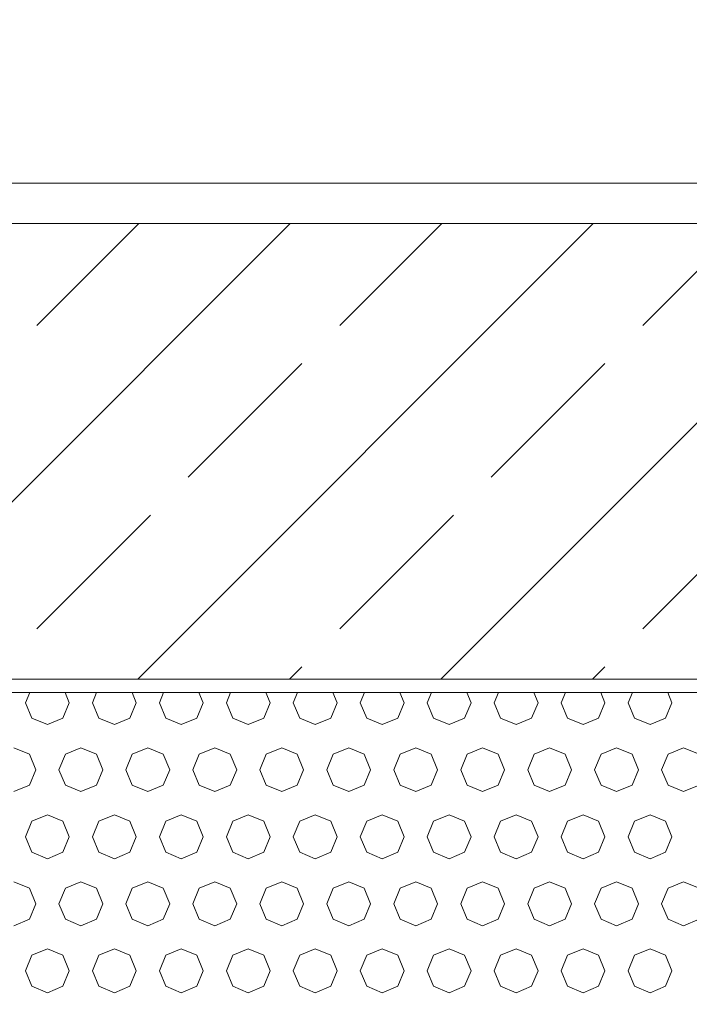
# Model space of a CAD drawing. Header units: millimetres. Extents: x 52659 to 1698020, y -10054 to 104697.
# Tile 240 of 256: x 215915 to 216415, y 10765 to 11500. Entities that reach past the tile are written whole.
import ezdxf

# ---------------------------------------------------------------- set-up
doc = ezdxf.new("R2010")
doc.units = ezdxf.units.MM
doc.header["$MEASUREMENT"] = 0
for name, color, linetype in [('02-04 BRISES SOLEIL FONCEES', 7, 'Continuous'), ('02-04 CASSETTES FONCEES', 7, 'Continuous'), ('02-04 Mur.Construction', 7, 'Continuous'), ('05-02 Cotation 200ème 100ème.Cotations', 7, 'Continuous')]:
    doc.layers.add(name, color=color, linetype=linetype)
doc.styles.add('STYLE_GENERE_3', font='ARIALN.TTF')
doc.dimstyles.new('STYLE_GENERE__1', dxfattribs={"dimtxt": 200, "dimasz": 95, "dimexe": 0.18, "dimexo": 100, "dimgap": 0, "dimtad": 0, "dimlfac": 0.001, "dimzin": 0, "dimdsep": 46, "dimtxsty": 'STYLE_GENERE_3', "dimblk": 'ARROWHEAD_6', "dimblk1": 'ARROWHEAD_6', "dimblk2": 'ARROWHEAD_6', "dimcen": 0.09, "dimclrd": 7, "dimclre": 7, "dimclrt": 7, "dimazin": 0, "dimtfac": 1, "dimtdec": 4, "dimtmove": 2, "dimatfit": 3, "dimfxl": 1, "dimtolj": 1, "dimtzin": 0, "dimarcsym": 0})
doc.dimstyles.new('STYLE_GENERE__2', dxfattribs={"dimtxt": 200, "dimasz": 95, "dimexe": 0.18, "dimexo": 100, "dimgap": 0, "dimtad": 0, "dimlfac": 0.001, "dimzin": 0, "dimdsep": 46, "dimtxsty": 'STYLE_GENERE_3', "dimblk": 'ARROWHEAD_6', "dimblk1": 'ARROWHEAD_6', "dimblk2": 'ARROWHEAD_6', "dimcen": 0.09, "dimclrd": 7, "dimclre": 7, "dimclrt": 7, "dimazin": 0, "dimtfac": 1, "dimtdec": 4, "dimtmove": 0, "dimatfit": 3, "dimfxl": 1, "dimtolj": 1, "dimtzin": 0, "dimarcsym": 0})

# ---------------------------------------------------------------- blocks, each defined once
blk = doc.blocks.new('Élément de coupe_235_1', base_point=(131932.67, 5158.07))
at = {"layer": '02-04 Mur.Construction', "color": 7, "linetype": 'Continuous', "lineweight": 9}
blk.add_line((220579, 11378.07), (162692.67, 11378.07), dxfattribs=at)
blk = doc.blocks.new('*X382', base_point=(131932.67, 5158.07))
at = {"layer": '02-04 BRISES SOLEIL FONCEES', "color": 7, "linetype": 'Continuous', "lineweight": 5}
for p, q in [((215922.53, 10998.07), (215919.37, 10990.46)), ((215952.08, 10990.46), (215948.93, 10998.07)), ((215972.53, 10998.07), (215969.37, 10990.46)), ((216002.08, 10990.46), (215998.93, 10998.07)), ((216022.53, 10998.07), (216019.37, 10990.46)), ((216052.08, 10990.46), (216048.93, 10998.07)), ((216072.53, 10998.07), (216069.37, 10990.46)), ((216102.08, 10990.46), (216098.93, 10998.07)), ((216122.53, 10998.07), (216119.37, 10990.46)), ((216152.08, 10990.46), (216148.93, 10998.07)), ((216172.53, 10998.07), (216169.37, 10990.46)), ((216202.08, 10990.46), (216198.93, 10998.07)), ((216222.53, 10998.07), (216219.37, 10990.46)), ((216252.08, 10990.46), (216248.93, 10998.07)), ((216272.53, 10998.07), (216269.37, 10990.46)), ((216302.08, 10990.46), (216298.93, 10998.07)), ((216322.53, 10998.07), (216319.37, 10990.46)), ((216352.08, 10990.46), (216348.93, 10998.07)), ((216372.53, 10998.07), (216369.37, 10990.46)), ((216402.08, 10990.46), (216398.93, 10998.07)), ((215919.37, 10990.46), (215924.16, 10978.89)), ((215947.29, 10978.89), (215952.08, 10990.46)), ((215969.37, 10990.46), (215974.16, 10978.89)), ((215997.29, 10978.89), (216002.08, 10990.46)), ((216019.37, 10990.46), (216024.16, 10978.89)), ((216047.29, 10978.89), (216052.08, 10990.46)), ((216069.37, 10990.46), (216074.16, 10978.89)), ((216097.29, 10978.89), (216102.08, 10990.46)), ((216119.37, 10990.46), (216124.16, 10978.89)), ((216147.29, 10978.89), (216152.08, 10990.46)), ((216169.37, 10990.46), (216174.16, 10978.89)), ((216197.29, 10978.89), (216202.08, 10990.46)), ((216219.37, 10990.46), (216224.16, 10978.89)), ((216247.29, 10978.89), (216252.08, 10990.46)), ((216269.37, 10990.46), (216274.16, 10978.89)), ((216297.29, 10978.89), (216302.08, 10990.46)), ((216319.37, 10990.46), (216324.16, 10978.89)), ((216347.29, 10978.89), (216352.08, 10990.46)), ((216369.37, 10990.46), (216374.16, 10978.89)), ((216397.29, 10978.89), (216402.08, 10990.46)), ((215924.16, 10978.89), (215935.73, 10974.1)), ((215935.73, 10974.1), (215947.29, 10978.89)), ((215974.16, 10978.89), (215985.73, 10974.1)), ((215985.73, 10974.1), (215997.29, 10978.89)), ((216024.16, 10978.89), (216035.73, 10974.1)), ((216035.73, 10974.1), (216047.29, 10978.89)), ((216074.16, 10978.89), (216085.73, 10974.1)), ((216085.73, 10974.1), (216097.29, 10978.89)), ((216124.16, 10978.89), (216135.73, 10974.1)), ((216135.73, 10974.1), (216147.29, 10978.89)), ((216174.16, 10978.89), (216185.73, 10974.1)), ((216185.73, 10974.1), (216197.29, 10978.89)), ((216224.16, 10978.89), (216235.73, 10974.1)), ((216235.73, 10974.1), (216247.29, 10978.89)), ((216274.16, 10978.89), (216285.73, 10974.1)), ((216285.73, 10974.1), (216297.29, 10978.89)), ((216324.16, 10978.89), (216335.73, 10974.1)), ((216335.73, 10974.1), (216347.29, 10978.89)), ((216374.16, 10978.89), (216385.73, 10974.1)), ((216385.73, 10974.1), (216397.29, 10978.89)), ((215922.29, 10952.02), (215910.73, 10956.81)), ((215960.73, 10956.81), (215949.16, 10952.02)), ((215972.29, 10952.02), (215960.73, 10956.81)), ((216010.73, 10956.81), (215999.16, 10952.02)), ((216022.29, 10952.02), (216010.73, 10956.81)), ((216060.73, 10956.81), (216049.16, 10952.02)), ((216072.29, 10952.02), (216060.73, 10956.81)), ((216110.73, 10956.81), (216099.16, 10952.02)), ((216122.29, 10952.02), (216110.73, 10956.81)), ((216160.73, 10956.81), (216149.16, 10952.02)), ((216172.29, 10952.02), (216160.73, 10956.81)), ((216210.73, 10956.81), (216199.16, 10952.02)), ((216222.29, 10952.02), (216210.73, 10956.81)), ((216260.73, 10956.81), (216249.16, 10952.02)), ((216272.29, 10952.02), (216260.73, 10956.81)), ((216310.73, 10956.81), (216299.16, 10952.02)), ((216322.29, 10952.02), (216310.73, 10956.81)), ((216360.73, 10956.81), (216349.16, 10952.02)), ((216372.29, 10952.02), (216360.73, 10956.81)), ((216410.73, 10956.81), (216399.16, 10952.02)), ((216422.29, 10952.02), (216410.73, 10956.81)), ((215927.08, 10940.46), (215922.29, 10952.02)), ((215949.16, 10952.02), (215944.37, 10940.46)), ((215977.08, 10940.46), (215972.29, 10952.02)), ((215999.16, 10952.02), (215994.37, 10940.46)), ((216027.08, 10940.46), (216022.29, 10952.02)), ((216049.16, 10952.02), (216044.37, 10940.46)), ((216077.08, 10940.46), (216072.29, 10952.02)), ((216099.16, 10952.02), (216094.37, 10940.46)), ((216127.08, 10940.46), (216122.29, 10952.02)), ((216149.16, 10952.02), (216144.37, 10940.46)), ((216177.08, 10940.46), (216172.29, 10952.02)), ((216199.16, 10952.02), (216194.37, 10940.46)), ((216227.08, 10940.46), (216222.29, 10952.02)), ((216249.16, 10952.02), (216244.37, 10940.46)), ((216277.08, 10940.46), (216272.29, 10952.02)), ((216299.16, 10952.02), (216294.37, 10940.46)), ((216327.08, 10940.46), (216322.29, 10952.02)), ((216349.16, 10952.02), (216344.37, 10940.46)), ((216377.08, 10940.46), (216372.29, 10952.02)), ((216399.16, 10952.02), (216394.37, 10940.46)), ((215922.29, 10928.89), (215927.08, 10940.46)), ((215944.37, 10940.46), (215949.16, 10928.89)), ((215972.29, 10928.89), (215977.08, 10940.46)), ((215994.37, 10940.46), (215999.16, 10928.89)), ((216022.29, 10928.89), (216027.08, 10940.46)), ((216044.37, 10940.46), (216049.16, 10928.89)), ((216072.29, 10928.89), (216077.08, 10940.46)), ((216094.37, 10940.46), (216099.16, 10928.89)), ((216122.29, 10928.89), (216127.08, 10940.46)), ((216144.37, 10940.46), (216149.16, 10928.89)), ((216172.29, 10928.89), (216177.08, 10940.46)), ((216194.37, 10940.46), (216199.16, 10928.89)), ((216222.29, 10928.89), (216227.08, 10940.46)), ((216244.37, 10940.46), (216249.16, 10928.89)), ((216272.29, 10928.89), (216277.08, 10940.46)), ((216294.37, 10940.46), (216299.16, 10928.89)), ((216322.29, 10928.89), (216327.08, 10940.46)), ((216344.37, 10940.46), (216349.16, 10928.89)), ((216372.29, 10928.89), (216377.08, 10940.46)), ((216394.37, 10940.46), (216399.16, 10928.89)), ((215910.73, 10924.1), (215922.29, 10928.89)), ((215949.16, 10928.89), (215960.73, 10924.1)), ((215960.73, 10924.1), (215972.29, 10928.89)), ((215999.16, 10928.89), (216010.73, 10924.1)), ((216010.73, 10924.1), (216022.29, 10928.89)), ((216049.16, 10928.89), (216060.73, 10924.1)), ((216060.73, 10924.1), (216072.29, 10928.89)), ((216099.16, 10928.89), (216110.73, 10924.1)), ((216110.73, 10924.1), (216122.29, 10928.89)), ((216149.16, 10928.89), (216160.73, 10924.1)), ((216160.73, 10924.1), (216172.29, 10928.89)), ((216199.16, 10928.89), (216210.73, 10924.1)), ((216210.73, 10924.1), (216222.29, 10928.89)), ((216249.16, 10928.89), (216260.73, 10924.1)), ((216260.73, 10924.1), (216272.29, 10928.89)), ((216299.16, 10928.89), (216310.73, 10924.1)), ((216310.73, 10924.1), (216322.29, 10928.89)), ((216349.16, 10928.89), (216360.73, 10924.1)), ((216360.73, 10924.1), (216372.29, 10928.89)), ((216399.16, 10928.89), (216410.73, 10924.1)), ((216410.73, 10924.1), (216422.29, 10928.89)), ((215924.16, 10902.02), (215919.37, 10890.46)), ((215935.73, 10906.81), (215924.16, 10902.02)), ((215947.29, 10902.02), (215935.73, 10906.81)), ((215952.08, 10890.46), (215947.29, 10902.02)), ((215974.16, 10902.02), (215969.37, 10890.46)), ((215985.73, 10906.81), (215974.16, 10902.02)), ((215997.29, 10902.02), (215985.73, 10906.81)), ((216002.08, 10890.46), (215997.29, 10902.02)), ((216024.16, 10902.02), (216019.37, 10890.46)), ((216035.73, 10906.81), (216024.16, 10902.02)), ((216047.29, 10902.02), (216035.73, 10906.81)), ((216052.08, 10890.46), (216047.29, 10902.02)), ((216074.16, 10902.02), (216069.37, 10890.46)), ((216085.73, 10906.81), (216074.16, 10902.02)), ((216097.29, 10902.02), (216085.73, 10906.81)), ((216102.08, 10890.46), (216097.29, 10902.02)), ((216124.16, 10902.02), (216119.37, 10890.46)), ((216135.73, 10906.81), (216124.16, 10902.02)), ((216147.29, 10902.02), (216135.73, 10906.81)), ((216152.08, 10890.46), (216147.29, 10902.02)), ((216174.16, 10902.02), (216169.37, 10890.46)), ((216185.73, 10906.81), (216174.16, 10902.02)), ((216197.29, 10902.02), (216185.73, 10906.81)), ((216202.08, 10890.46), (216197.29, 10902.02)), ((216224.16, 10902.02), (216219.37, 10890.46)), ((216235.73, 10906.81), (216224.16, 10902.02)), ((216247.29, 10902.02), (216235.73, 10906.81)), ((216252.08, 10890.46), (216247.29, 10902.02)), ((216274.16, 10902.02), (216269.37, 10890.46)), ((216285.73, 10906.81), (216274.16, 10902.02)), ((216297.29, 10902.02), (216285.73, 10906.81)), ((216302.08, 10890.46), (216297.29, 10902.02)), ((216324.16, 10902.02), (216319.37, 10890.46)), ((216335.73, 10906.81), (216324.16, 10902.02)), ((216347.29, 10902.02), (216335.73, 10906.81)), ((216352.08, 10890.46), (216347.29, 10902.02)), ((216374.16, 10902.02), (216369.37, 10890.46)), ((216385.73, 10906.81), (216374.16, 10902.02)), ((216397.29, 10902.02), (216385.73, 10906.81)), ((216402.08, 10890.46), (216397.29, 10902.02)), ((215919.37, 10890.46), (215924.16, 10878.89)), ((215947.29, 10878.89), (215952.08, 10890.46)), ((215969.37, 10890.46), (215974.16, 10878.89)), ((215997.29, 10878.89), (216002.08, 10890.46)), ((216019.37, 10890.46), (216024.16, 10878.89)), ((216047.29, 10878.89), (216052.08, 10890.46)), ((216069.37, 10890.46), (216074.16, 10878.89)), ((216097.29, 10878.89), (216102.08, 10890.46)), ((216119.37, 10890.46), (216124.16, 10878.89)), ((216147.29, 10878.89), (216152.08, 10890.46)), ((216169.37, 10890.46), (216174.16, 10878.89)), ((216197.29, 10878.89), (216202.08, 10890.46)), ((216219.37, 10890.46), (216224.16, 10878.89)), ((216247.29, 10878.89), (216252.08, 10890.46)), ((216269.37, 10890.46), (216274.16, 10878.89)), ((216297.29, 10878.89), (216302.08, 10890.46)), ((216319.37, 10890.46), (216324.16, 10878.89)), ((216347.29, 10878.89), (216352.08, 10890.46)), ((216369.37, 10890.46), (216374.16, 10878.89)), ((216397.29, 10878.89), (216402.08, 10890.46)), ((215924.16, 10878.89), (215935.73, 10874.1)), ((215935.73, 10874.1), (215947.29, 10878.89)), ((215974.16, 10878.89), (215985.73, 10874.1)), ((215985.73, 10874.1), (215997.29, 10878.89)), ((216024.16, 10878.89), (216035.73, 10874.1)), ((216035.73, 10874.1), (216047.29, 10878.89)), ((216074.16, 10878.89), (216085.73, 10874.1)), ((216085.73, 10874.1), (216097.29, 10878.89)), ((216124.16, 10878.89), (216135.73, 10874.1)), ((216135.73, 10874.1), (216147.29, 10878.89)), ((216174.16, 10878.89), (216185.73, 10874.1)), ((216185.73, 10874.1), (216197.29, 10878.89)), ((216224.16, 10878.89), (216235.73, 10874.1)), ((216235.73, 10874.1), (216247.29, 10878.89)), ((216274.16, 10878.89), (216285.73, 10874.1)), ((216285.73, 10874.1), (216297.29, 10878.89)), ((216324.16, 10878.89), (216335.73, 10874.1)), ((216335.73, 10874.1), (216347.29, 10878.89)), ((216374.16, 10878.89), (216385.73, 10874.1)), ((216385.73, 10874.1), (216397.29, 10878.89)), ((215922.29, 10852.02), (215910.73, 10856.81)), ((215927.08, 10840.46), (215922.29, 10852.02)), ((215949.16, 10852.02), (215944.37, 10840.46)), ((215960.73, 10856.81), (215949.16, 10852.02)), ((215972.29, 10852.02), (215960.73, 10856.81)), ((215977.08, 10840.46), (215972.29, 10852.02)), ((215999.16, 10852.02), (215994.37, 10840.46)), ((216010.73, 10856.81), (215999.16, 10852.02)), ((216022.29, 10852.02), (216010.73, 10856.81)), ((216027.08, 10840.46), (216022.29, 10852.02)), ((216049.16, 10852.02), (216044.37, 10840.46)), ((216060.73, 10856.81), (216049.16, 10852.02)), ((216072.29, 10852.02), (216060.73, 10856.81)), ((216077.08, 10840.46), (216072.29, 10852.02)), ((216099.16, 10852.02), (216094.37, 10840.46)), ((216110.73, 10856.81), (216099.16, 10852.02)), ((216122.29, 10852.02), (216110.73, 10856.81)), ((216127.08, 10840.46), (216122.29, 10852.02)), ((216149.16, 10852.02), (216144.37, 10840.46)), ((216160.73, 10856.81), (216149.16, 10852.02)), ((216172.29, 10852.02), (216160.73, 10856.81)), ((216177.08, 10840.46), (216172.29, 10852.02)), ((216199.16, 10852.02), (216194.37, 10840.46)), ((216210.73, 10856.81), (216199.16, 10852.02)), ((216222.29, 10852.02), (216210.73, 10856.81)), ((216227.08, 10840.46), (216222.29, 10852.02)), ((216249.16, 10852.02), (216244.37, 10840.46)), ((216260.73, 10856.81), (216249.16, 10852.02)), ((216272.29, 10852.02), (216260.73, 10856.81)), ((216277.08, 10840.46), (216272.29, 10852.02)), ((216299.16, 10852.02), (216294.37, 10840.46)), ((216310.73, 10856.81), (216299.16, 10852.02)), ((216322.29, 10852.02), (216310.73, 10856.81)), ((216327.08, 10840.46), (216322.29, 10852.02)), ((216349.16, 10852.02), (216344.37, 10840.46)), ((216360.73, 10856.81), (216349.16, 10852.02)), ((216372.29, 10852.02), (216360.73, 10856.81)), ((216377.08, 10840.46), (216372.29, 10852.02)), ((216399.16, 10852.02), (216394.37, 10840.46)), ((216410.73, 10856.81), (216399.16, 10852.02)), ((216422.29, 10852.02), (216410.73, 10856.81)), ((215922.29, 10828.89), (215927.08, 10840.46)), ((215944.37, 10840.46), (215949.16, 10828.89)), ((215972.29, 10828.89), (215977.08, 10840.46)), ((215994.37, 10840.46), (215999.16, 10828.89)), ((216022.29, 10828.89), (216027.08, 10840.46)), ((216044.37, 10840.46), (216049.16, 10828.89)), ((216072.29, 10828.89), (216077.08, 10840.46)), ((216094.37, 10840.46), (216099.16, 10828.89)), ((216122.29, 10828.89), (216127.08, 10840.46)), ((216144.37, 10840.46), (216149.16, 10828.89)), ((216172.29, 10828.89), (216177.08, 10840.46)), ((216194.37, 10840.46), (216199.16, 10828.89)), ((216222.29, 10828.89), (216227.08, 10840.46)), ((216244.37, 10840.46), (216249.16, 10828.89)), ((216272.29, 10828.89), (216277.08, 10840.46)), ((216294.37, 10840.46), (216299.16, 10828.89)), ((216322.29, 10828.89), (216327.08, 10840.46)), ((216344.37, 10840.46), (216349.16, 10828.89)), ((216372.29, 10828.89), (216377.08, 10840.46)), ((216394.37, 10840.46), (216399.16, 10828.89)), ((215910.73, 10824.1), (215922.29, 10828.89)), ((215949.16, 10828.89), (215960.73, 10824.1)), ((215960.73, 10824.1), (215972.29, 10828.89)), ((215999.16, 10828.89), (216010.73, 10824.1)), ((216010.73, 10824.1), (216022.29, 10828.89)), ((216049.16, 10828.89), (216060.73, 10824.1)), ((216060.73, 10824.1), (216072.29, 10828.89)), ((216099.16, 10828.89), (216110.73, 10824.1)), ((216110.73, 10824.1), (216122.29, 10828.89)), ((216149.16, 10828.89), (216160.73, 10824.1)), ((216160.73, 10824.1), (216172.29, 10828.89)), ((216199.16, 10828.89), (216210.73, 10824.1)), ((216210.73, 10824.1), (216222.29, 10828.89)), ((216249.16, 10828.89), (216260.73, 10824.1)), ((216260.73, 10824.1), (216272.29, 10828.89)), ((216299.16, 10828.89), (216310.73, 10824.1)), ((216310.73, 10824.1), (216322.29, 10828.89)), ((216349.16, 10828.89), (216360.73, 10824.1)), ((216360.73, 10824.1), (216372.29, 10828.89)), ((216399.16, 10828.89), (216410.73, 10824.1)), ((216410.73, 10824.1), (216422.29, 10828.89)), ((215935.73, 10806.81), (215924.16, 10802.02)), ((215947.29, 10802.02), (215935.73, 10806.81)), ((215985.73, 10806.81), (215974.16, 10802.02)), ((215997.29, 10802.02), (215985.73, 10806.81)), ((216035.73, 10806.81), (216024.16, 10802.02)), ((216047.29, 10802.02), (216035.73, 10806.81)), ((216085.73, 10806.81), (216074.16, 10802.02)), ((216097.29, 10802.02), (216085.73, 10806.81)), ((216135.73, 10806.81), (216124.16, 10802.02)), ((216147.29, 10802.02), (216135.73, 10806.81)), ((216185.73, 10806.81), (216174.16, 10802.02)), ((216197.29, 10802.02), (216185.73, 10806.81)), ((216235.73, 10806.81), (216224.16, 10802.02)), ((216247.29, 10802.02), (216235.73, 10806.81)), ((216285.73, 10806.81), (216274.16, 10802.02)), ((216297.29, 10802.02), (216285.73, 10806.81)), ((216335.73, 10806.81), (216324.16, 10802.02)), ((216347.29, 10802.02), (216335.73, 10806.81)), ((216385.73, 10806.81), (216374.16, 10802.02)), ((216397.29, 10802.02), (216385.73, 10806.81)), ((215924.16, 10802.02), (215919.37, 10790.46)), ((215952.08, 10790.46), (215947.29, 10802.02)), ((215974.16, 10802.02), (215969.37, 10790.46)), ((216002.08, 10790.46), (215997.29, 10802.02)), ((216024.16, 10802.02), (216019.37, 10790.46)), ((216052.08, 10790.46), (216047.29, 10802.02)), ((216074.16, 10802.02), (216069.37, 10790.46)), ((216102.08, 10790.46), (216097.29, 10802.02)), ((216124.16, 10802.02), (216119.37, 10790.46)), ((216152.08, 10790.46), (216147.29, 10802.02)), ((216174.16, 10802.02), (216169.37, 10790.46)), ((216202.08, 10790.46), (216197.29, 10802.02)), ((216224.16, 10802.02), (216219.37, 10790.46)), ((216252.08, 10790.46), (216247.29, 10802.02)), ((216274.16, 10802.02), (216269.37, 10790.46)), ((216302.08, 10790.46), (216297.29, 10802.02)), ((216324.16, 10802.02), (216319.37, 10790.46)), ((216352.08, 10790.46), (216347.29, 10802.02)), ((216374.16, 10802.02), (216369.37, 10790.46)), ((216402.08, 10790.46), (216397.29, 10802.02)), ((215919.37, 10790.46), (215924.16, 10778.89)), ((215947.29, 10778.89), (215952.08, 10790.46)), ((215969.37, 10790.46), (215974.16, 10778.89)), ((215997.29, 10778.89), (216002.08, 10790.46)), ((216019.37, 10790.46), (216024.16, 10778.89)), ((216047.29, 10778.89), (216052.08, 10790.46)), ((216069.37, 10790.46), (216074.16, 10778.89)), ((216097.29, 10778.89), (216102.08, 10790.46)), ((216119.37, 10790.46), (216124.16, 10778.89)), ((216147.29, 10778.89), (216152.08, 10790.46)), ((216169.37, 10790.46), (216174.16, 10778.89)), ((216197.29, 10778.89), (216202.08, 10790.46)), ((216219.37, 10790.46), (216224.16, 10778.89)), ((216247.29, 10778.89), (216252.08, 10790.46)), ((216269.37, 10790.46), (216274.16, 10778.89)), ((216297.29, 10778.89), (216302.08, 10790.46)), ((216319.37, 10790.46), (216324.16, 10778.89)), ((216347.29, 10778.89), (216352.08, 10790.46)), ((216369.37, 10790.46), (216374.16, 10778.89)), ((216397.29, 10778.89), (216402.08, 10790.46)), ((215924.16, 10778.89), (215935.73, 10774.1)), ((215935.73, 10774.1), (215947.29, 10778.89)), ((215974.16, 10778.89), (215985.73, 10774.1)), ((215985.73, 10774.1), (215997.29, 10778.89)), ((216024.16, 10778.89), (216035.73, 10774.1)), ((216035.73, 10774.1), (216047.29, 10778.89)), ((216074.16, 10778.89), (216085.73, 10774.1)), ((216085.73, 10774.1), (216097.29, 10778.89)), ((216124.16, 10778.89), (216135.73, 10774.1)), ((216135.73, 10774.1), (216147.29, 10778.89)), ((216174.16, 10778.89), (216185.73, 10774.1)), ((216185.73, 10774.1), (216197.29, 10778.89)), ((216224.16, 10778.89), (216235.73, 10774.1)), ((216235.73, 10774.1), (216247.29, 10778.89)), ((216274.16, 10778.89), (216285.73, 10774.1)), ((216285.73, 10774.1), (216297.29, 10778.89)), ((216324.16, 10778.89), (216335.73, 10774.1)), ((216335.73, 10774.1), (216347.29, 10778.89)), ((216374.16, 10778.89), (216385.73, 10774.1)), ((216385.73, 10774.1), (216397.29, 10778.89))]:
    blk.add_line(p, q, dxfattribs=at)
blk = doc.blocks.new('Élément de coupe_340_1', base_point=(131932.67, 5158.07))
at = {"layer": '02-04 BRISES SOLEIL FONCEES', "color": 7, "linetype": 'Continuous', "lineweight": 9}
blk.add_line((217300.74, 10998.07), (215542.67, 10998.07), dxfattribs=at)
at = {"layer": '02-04 BRISES SOLEIL FONCEES', "lineweight": 0}
blk.add_blockref('*X382', (131932.67, 5158.07), dxfattribs=at)
blk = doc.blocks.new('Élément de coupe_522_1', base_point=(131932.67, 5158.07))
at = {"layer": '02-04 CASSETTES FONCEES', "color": 7, "linetype": 'Continuous', "lineweight": 9}
for p, q in [((217300.74, 11348.07), (215522.67, 11348.07)), ((215777.06, 11008.07), (216117.06, 11348.07)), ((215927.76, 11271.9), (216003.93, 11348.07)), ((216003.34, 11008.07), (216343.34, 11348.07)), ((216154.03, 11271.9), (216230.2, 11348.07)), ((216229.61, 11008.07), (216569.61, 11348.07)), ((216380.3, 11271.9), (216456.48, 11348.07)), ((216040.89, 11158.76), (216125.75, 11243.62)), ((216267.17, 11158.76), (216352.02, 11243.62)), ((215927.76, 11045.63), (216012.61, 11130.48)), ((216154.03, 11045.63), (216238.88, 11130.48)), ((216380.3, 11045.63), (216465.16, 11130.48)), ((216116.48, 11008.07), (216125.75, 11017.34)), ((216342.75, 11008.07), (216352.02, 11017.34)), ((215522.67, 11008.07), (217300.74, 11008.07))]:
    blk.add_line(p, q, dxfattribs=at)
blk = doc.blocks.new('*D713', base_point=(131932.67, 5158.07))
at = {"layer": '05-02 Cotation 200ème 100ème.Cotations', "color": 7, "linetype": 'Continuous', "lineweight": 25, "transparency": 16777216}
for p, q in [((215078.44, 11048.07), (215178.44, 10948.07)), ((215078.44, 10648.03), (215178.44, 10548.03))]:
    blk.add_line(p, q, dxfattribs=at)
at = {"layer": '05-02 Cotation 200ème 100ème.Cotations', "color": 7, "linetype": 'Continuous', "lineweight": 13, "transparency": 16777216}
for p, q in [((215222.19, 10998.07), (215034.69, 10998.07)), ((215128.44, 10598.03), (215128.44, 10998.07)), ((215222.19, 10598.03), (215034.69, 10598.03)), ((215128.44, 10523.03), (215128.44, 10598.03))]:
    blk.add_line(p, q, dxfattribs=at)
at = {"layer": '05-02 Cotation 200ème 100ème.Cotations', "color": 7, "lineweight": 9, "transparency": 16777216, "char_height": 200, "attachment_point": 7, "rotation": 90, "style": 'STYLE_GENERE_3'}
for s, insert in [('\\A1;0,35', (215085.58, 10840.91)), ('\\A1;0,40', (215400.69, 10574.05))]:
    blk.add_mtext(s, dxfattribs=dict(at, insert=insert))
blk = doc.blocks.new('ARROWHEAD_6')
at = {"color": 0, "linetype": 'Continuous', "lineweight": 0}
for p, q in [((-0.5, -0.5), (0.5, 0.5)), ((0, 0), (-1, 0))]:
    blk.add_line(p, q, dxfattribs=at)
blk = doc.blocks.new('*D714', base_point=(131932.67, 5158.07))
at = {"layer": '05-02 Cotation 200ème 100ème.Cotations', "color": 7, "linetype": 'Continuous', "lineweight": 13, "transparency": 16777216}
for p, q in [((215128.44, 11348.07), (215128.44, 11423.07)), ((215222.19, 11348.07), (215034.69, 11348.07)), ((215128.44, 10998.07), (215128.44, 11348.07)), ((215222.19, 10998.07), (215034.69, 10998.07))]:
    blk.add_line(p, q, dxfattribs=at)
at = {"layer": '05-02 Cotation 200ème 100ème.Cotations', "color": 7, "linetype": 'Continuous', "lineweight": 25, "transparency": 16777216}
for p, q in [((215178.44, 11298.07), (215078.44, 11398.07)), ((215078.44, 11048.07), (215178.44, 10948.07))]:
    blk.add_line(p, q, dxfattribs=at)
blk = doc.blocks.new('*D715', base_point=(131932.67, 5158.07))
at = {"layer": '05-02 Cotation 200ème 100ème.Cotations', "color": 7, "linetype": 'Continuous', "lineweight": 25, "transparency": 16777216}
for p, q in [((215078.44, 11048.07), (215178.44, 10948.07)), ((215078.44, 10648.03), (215178.44, 10548.03))]:
    blk.add_line(p, q, dxfattribs=at)
at = {"layer": '05-02 Cotation 200ème 100ème.Cotations', "color": 7, "linetype": 'Continuous', "lineweight": 13, "transparency": 16777216}
for p, q in [((215222.19, 10998.07), (215034.69, 10998.07)), ((215128.44, 10598.03), (215128.44, 10998.07)), ((215222.19, 10598.03), (215034.69, 10598.03)), ((215128.44, 10523.03), (215128.44, 10598.03))]:
    blk.add_line(p, q, dxfattribs=at)
at = {"layer": '05-02 Cotation 200ème 100ème.Cotations', "color": 7, "lineweight": 9, "transparency": 16777216, "char_height": 200, "attachment_point": 7, "rotation": 90, "style": 'STYLE_GENERE_3'}
for s, insert in [('\\A1;0,35', (215085.58, 10840.91)), ('\\A1;0,40', (215400.69, 10574.05))]:
    blk.add_mtext(s, dxfattribs=dict(at, insert=insert))
blk = doc.blocks.new('*D716', base_point=(131932.67, 5158.07))
at = {"layer": '05-02 Cotation 200ème 100ème.Cotations', "color": 7, "linetype": 'Continuous', "lineweight": 13, "transparency": 16777216}
for p, q in [((215128.44, 11348.07), (215128.44, 11423.07)), ((215222.19, 11348.07), (215034.69, 11348.07)), ((215128.44, 10998.07), (215128.44, 11348.07)), ((215222.19, 10998.07), (215034.69, 10998.07))]:
    blk.add_line(p, q, dxfattribs=at)
at = {"layer": '05-02 Cotation 200ème 100ème.Cotations', "color": 7, "linetype": 'Continuous', "lineweight": 25, "transparency": 16777216}
for p, q in [((215178.44, 11298.07), (215078.44, 11398.07)), ((215078.44, 11048.07), (215178.44, 10948.07))]:
    blk.add_line(p, q, dxfattribs=at)
blk = doc.blocks.new('*D727', base_point=(131932.67, 5158.07))
at = {"layer": '05-02 Cotation 200ème 100ème.Cotations', "color": 7, "linetype": 'Continuous', "lineweight": 25, "transparency": 16777216}
for p, q in [((187874.44, 11412.6), (187974.44, 11312.6)), ((187874.44, 11203.33), (187974.44, 11103.33))]:
    blk.add_line(p, q, dxfattribs=at)
at = {"layer": '05-02 Cotation 200ème 100ème.Cotations', "color": 7, "linetype": 'Continuous', "lineweight": 13, "transparency": 16777216}
for p, q in [((188018.19, 11362.6), (187830.69, 11362.6)), ((187924.44, 11153.33), (187924.44, 11362.6)), ((188018.19, 11153.33), (187830.69, 11153.33))]:
    blk.add_line(p, q, dxfattribs=at)
blk = doc.blocks.new('*D728', base_point=(131932.67, 5158.07))
at = {"layer": '05-02 Cotation 200ème 100ème.Cotations', "color": 7, "linetype": 'Continuous', "lineweight": 25, "transparency": 16777216}
for p, q in [((187874.44, 13160.07), (187974.44, 13060.07)), ((187874.44, 11412.6), (187974.44, 11312.6))]:
    blk.add_line(p, q, dxfattribs=at)
at = {"layer": '05-02 Cotation 200ème 100ème.Cotations', "color": 7, "linetype": 'Continuous', "lineweight": 13, "transparency": 16777216}
for p, q in [((188018.19, 13110.07), (187830.69, 13110.07)), ((187924.44, 12485.21), (187924.44, 13110.07)), ((187924.44, 11362.6), (187924.44, 11987.46)), ((188018.19, 11362.6), (187830.69, 11362.6))]:
    blk.add_line(p, q, dxfattribs=at)
at = {"layer": '05-02 Cotation 200ème 100ème.Cotations', "color": 7, "lineweight": 9, "transparency": 16777216, "insert": (188024.44, 12012.33), "char_height": 200, "attachment_point": 7, "rotation": 90, "style": 'STYLE_GENERE_3'}
blk.add_mtext('\\A1;1,75', dxfattribs=at)
blk = doc.blocks.new('*D742', base_point=(131932.67, 5158.07))
at = {"layer": '05-02 Cotation 200ème 100ème.Cotations', "color": 7, "linetype": 'Continuous', "lineweight": 25, "transparency": 16777216}
for p, q in [((165280.71, 11058.07), (165380.71, 10958.07)), ((165280.71, 9772.86), (165380.71, 9672.86))]:
    blk.add_line(p, q, dxfattribs=at)
at = {"layer": '05-02 Cotation 200ème 100ème.Cotations', "color": 7, "linetype": 'Continuous', "lineweight": 13, "transparency": 16777216}
for p, q in [((165424.46, 11008.07), (165236.96, 11008.07)), ((165330.71, 10614.34), (165330.71, 11008.07)), ((165330.71, 9722.86), (165330.71, 10116.59)), ((165424.46, 9722.86), (165236.96, 9722.86))]:
    blk.add_line(p, q, dxfattribs=at)
at = {"layer": '05-02 Cotation 200ème 100ème.Cotations', "color": 7, "lineweight": 9, "transparency": 16777216, "char_height": 200, "attachment_point": 7, "rotation": 90, "style": 'STYLE_GENERE_3'}
for s, insert in [('\\A1;0,35', (165287.85, 10961.33)), ('\\A1;1,29', (165430.71, 10141.47))]:
    blk.add_mtext(s, dxfattribs=dict(at, insert=insert))
blk = doc.blocks.new('*D743', base_point=(131932.67, 5158.07))
at = {"layer": '05-02 Cotation 200ème 100ème.Cotations', "color": 7, "linetype": 'Continuous', "lineweight": 25, "transparency": 16777216}
for p, q in [((165280.71, 11412.6), (165380.71, 11312.6)), ((165280.71, 11058.07), (165380.71, 10958.07))]:
    blk.add_line(p, q, dxfattribs=at)
at = {"layer": '05-02 Cotation 200ème 100ème.Cotations', "color": 7, "linetype": 'Continuous', "lineweight": 13, "transparency": 16777216}
for p, q in [((165424.46, 11362.6), (165236.96, 11362.6)), ((165330.71, 11008.07), (165330.71, 11362.6)), ((165424.46, 11008.07), (165236.96, 11008.07))]:
    blk.add_line(p, q, dxfattribs=at)
blk = doc.blocks.new('*D744', base_point=(131932.67, 5158.07))
at = {"layer": '05-02 Cotation 200ème 100ème.Cotations', "color": 7, "linetype": 'Continuous', "lineweight": 25, "transparency": 16777216}
for p, q in [((165280.71, 14458.07), (165380.71, 14358.07)), ((165280.71, 11412.6), (165380.71, 11312.6))]:
    blk.add_line(p, q, dxfattribs=at)
at = {"layer": '05-02 Cotation 200ème 100ème.Cotations', "color": 7, "linetype": 'Continuous', "lineweight": 13, "transparency": 16777216}
for p, q in [((165424.46, 14408.07), (165236.96, 14408.07)), ((165330.71, 13134.21), (165330.71, 14408.07)), ((165330.71, 11362.6), (165330.71, 12636.46)), ((165424.46, 11362.6), (165236.96, 11362.6))]:
    blk.add_line(p, q, dxfattribs=at)
at = {"layer": '05-02 Cotation 200ème 100ème.Cotations', "color": 7, "lineweight": 9, "transparency": 16777216, "char_height": 200, "attachment_point": 7, "rotation": 90, "style": 'STYLE_GENERE_3'}
for s, insert in [('\\A1;0,40', (165287.85, 14381.77)), ('\\A1;3,05', (165430.71, 12661.33))]:
    blk.add_mtext(s, dxfattribs=dict(at, insert=insert))
blk = doc.blocks.new('*D762', base_point=(131932.67, 5158.07))
at = {"layer": '05-02 Cotation 200ème 100ème.Cotations', "color": 7, "linetype": 'Continuous', "lineweight": 25, "transparency": 16777216}
for p, q in [((135853.9, 11058.07), (135953.9, 10958.07)), ((135853.9, 9772.86), (135953.9, 9672.86))]:
    blk.add_line(p, q, dxfattribs=at)
at = {"layer": '05-02 Cotation 200ème 100ème.Cotations', "color": 7, "linetype": 'Continuous', "lineweight": 13, "transparency": 16777216}
for p, q in [((135997.65, 11008.07), (135810.15, 11008.07)), ((135903.9, 10614.34), (135903.9, 11008.07)), ((135903.9, 9722.86), (135903.9, 10116.59)), ((135997.65, 9722.86), (135810.15, 9722.86))]:
    blk.add_line(p, q, dxfattribs=at)
at = {"layer": '05-02 Cotation 200ème 100ème.Cotations', "color": 7, "lineweight": 9, "transparency": 16777216, "char_height": 200, "attachment_point": 7, "rotation": 90, "style": 'STYLE_GENERE_3'}
for s, insert in [('\\A1;0,35', (135861.04, 10961.33)), ('\\A1;1,29', (136003.9, 10141.47))]:
    blk.add_mtext(s, dxfattribs=dict(at, insert=insert))
blk = doc.blocks.new('*D763', base_point=(131932.67, 5158.07))
at = {"layer": '05-02 Cotation 200ème 100ème.Cotations', "color": 7, "linetype": 'Continuous', "lineweight": 25, "transparency": 16777216}
for p, q in [((135853.9, 11412.6), (135953.9, 11312.6)), ((135853.9, 11058.07), (135953.9, 10958.07))]:
    blk.add_line(p, q, dxfattribs=at)
at = {"layer": '05-02 Cotation 200ème 100ème.Cotations', "color": 7, "linetype": 'Continuous', "lineweight": 13, "transparency": 16777216}
for p, q in [((135997.65, 11362.6), (135810.15, 11362.6)), ((135903.9, 11008.07), (135903.9, 11362.6)), ((135997.65, 11008.07), (135810.15, 11008.07))]:
    blk.add_line(p, q, dxfattribs=at)
blk = doc.blocks.new('*D764', base_point=(131932.67, 5158.07))
at = {"layer": '05-02 Cotation 200ème 100ème.Cotations', "color": 7, "linetype": 'Continuous', "lineweight": 25, "transparency": 16777216}
for p, q in [((135853.9, 14458.07), (135953.9, 14358.07)), ((135853.9, 11412.6), (135953.9, 11312.6))]:
    blk.add_line(p, q, dxfattribs=at)
at = {"layer": '05-02 Cotation 200ème 100ème.Cotations', "color": 7, "linetype": 'Continuous', "lineweight": 13, "transparency": 16777216}
for p, q in [((135997.65, 14408.07), (135810.15, 14408.07)), ((135903.9, 13134.21), (135903.9, 14408.07)), ((135903.9, 11362.6), (135903.9, 12636.46)), ((135997.65, 11362.6), (135810.15, 11362.6))]:
    blk.add_line(p, q, dxfattribs=at)
at = {"layer": '05-02 Cotation 200ème 100ème.Cotations', "color": 7, "lineweight": 9, "transparency": 16777216, "char_height": 200, "attachment_point": 7, "rotation": 90, "style": 'STYLE_GENERE_3'}
for s, insert in [('\\A1;0,40', (135861.04, 14381.77)), ('\\A1;3,05', (136003.9, 12661.33))]:
    blk.add_mtext(s, dxfattribs=dict(at, insert=insert))

msp = doc.modelspace()

# ---------------------------------------------------------------- block references
at = {"layer": '02-04 BRISES SOLEIL FONCEES', "lineweight": 0}
msp.add_blockref('Élément de coupe_340_1', (131932.668, 5158.072), dxfattribs=at)
at = {"layer": '02-04 CASSETTES FONCEES', "lineweight": 0}
msp.add_blockref('Élément de coupe_522_1', (131932.668, 5158.072), dxfattribs=at)
at = {"layer": '02-04 Mur.Construction', "lineweight": 0}
msp.add_blockref('Élément de coupe_235_1', (131932.668, 5158.072), dxfattribs=at)

# ---------------------------------------------------------------- dimensions: what is measured, and where the dimension line sits
at = {"layer": '05-02 Cotation 200ème 100ème.Cotations', "color": 7, "linetype": 'Continuous', "lineweight": 13}
for base, p1, p2, dimstyle, picture, middle in [((135903.901, 14408.072), (220897.887, 11362.595), (220602.668, 14408.072), 'STYLE_GENERE__2', '*D764', (135903.901, 12921.098)), ((165330.708, 14408.072), (220897.887, 11362.595), (220602.668, 14408.072), 'STYLE_GENERE__2', '*D744', (165330.708, 12921.098)), ((187924.443, 13110.072), (220897.887, 11362.595), (187327.961, 13110.072), 'STYLE_GENERE__2', '*D728', (187924.443, 12272.098)), ((135903.901, 11008.072), (221690.249, 9722.862), (220602.668, 11008.072), 'STYLE_GENERE__2', '*D762', (135903.901, 10401.231)), ((165330.708, 11008.072), (221690.249, 9722.862), (220602.668, 11008.072), 'STYLE_GENERE__2', '*D742', (165330.708, 10401.231)), ((215128.441, 11348.072), (217300.744, 10998.069), (215522.668, 11348.072), 'STYLE_GENERE__1', '*D714', (214985.584, 11100.672)), ((215128.441, 11348.072), (217300.744, 10998.069), (215522.668, 11348.072), 'STYLE_GENERE__1', '*D716', (214985.584, 11100.672)), ((135903.901, 11362.595), (220602.668, 11008.072), (220897.887, 11362.595), 'STYLE_GENERE__1', '*D763', (135761.044, 11221.098)), ((165330.708, 11362.595), (220602.668, 11008.072), (220897.887, 11362.595), 'STYLE_GENERE__1', '*D743', (165187.851, 11221.098)), ((187924.443, 11362.595), (187924.443, 11153.327), (220897.887, 11362.595), 'STYLE_GENERE__1', '*D727', (187781.586, 11142.267)), ((215128.441, 10998.069), (217300.744, 10598.03), (217300.744, 10998.069), 'STYLE_GENERE__1', '*D713', (215300.69, 10833.814)), ((215128.441, 10998.069), (217300.744, 10598.03), (217300.744, 10998.069), 'STYLE_GENERE__1', '*D715', (215300.69, 10833.814))]:
    dim = msp.add_linear_dim(base=base, p1=p1, p2=p2, angle=90, dimstyle=dimstyle, dxfattribs=at)
    dim.commit()
    dim.dimension.update_dxf_attribs({"geometry": picture, "text_midpoint": middle, "dimtype": 160, "text_rotation": 90})

doc.saveas('drawing.dxf')
